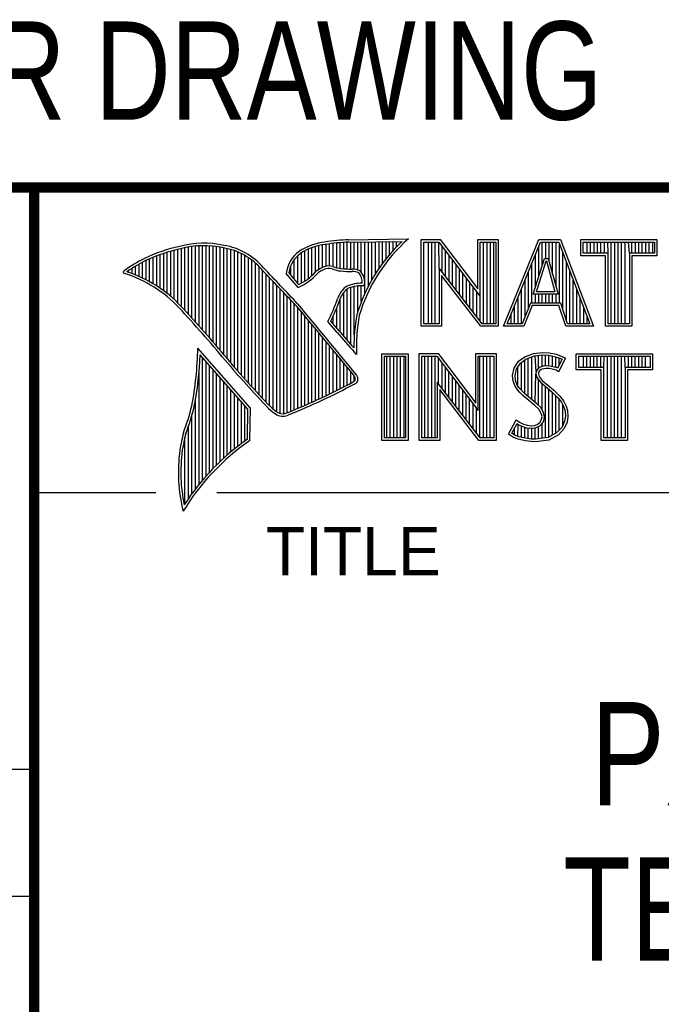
# Model space of a CAD drawing. Header units: inches. Extents: x 0 to 22, y 0 to 17.
# Tile 12 of 29: x 16.3 to 17.6, y 1.4 to 3.3. Entities that reach past the tile are written whole.
import ezdxf

# ---------------------------------------------------------------- set-up
doc = ezdxf.new("R2010")
doc.units = ezdxf.units.IN
doc.header["$LTSCALE"] = 1.21
doc.header["$MEASUREMENT"] = 0
doc.layers.get('0').update_dxf_attribs({"linetype": 'CONTINUOUS'})
doc.layers.add('NOTE', color=7, linetype='CONTINUOUS')
doc.styles.get("Standard").update_dxf_attribs({"font": 'txt', "width": 0.8})
doc.styles.add('TEXTSTYLE_2', font='txt')

msp = doc.modelspace()

# ---------------------------------------------------------------- linework, layer by layer
at = {"color": 2, "linetype": 'CONTINUOUS'}
for p, q in [((16.3737, 2.9596), (21.5037, 2.9596)), ((16.3737, 2.9596), (16.3737, 1.2496)), ((16.375, 2.96), (21.5, 2.96)), ((16.9838, 2.8589), (17.0997, 2.8607)), ((17.1243, 2.8592), (17.1609, 2.8592)), ((17.1243, 2.6915), (17.1243, 2.8592)), ((17.1609, 2.8592), (17.2334, 2.7636)), ((17.2334, 2.8592), (17.2732, 2.8592)), ((17.2334, 2.7636), (17.2334, 2.8592)), ((17.2732, 2.8592), (17.2732, 2.6915)), ((17.2831, 2.6915), (17.3516, 2.8591)), ((17.3516, 2.8591), (17.3938, 2.8591)), ((17.3938, 2.8591), (17.4574, 2.6915)), ((17.4327, 2.8591), (17.5802, 2.8591)), ((17.4327, 2.8278), (17.4327, 2.8591)), ((17.5802, 2.8591), (17.5802, 2.8278)), ((16.6465, 2.7431), (16.6465, 2.8386)), ((16.6533, 2.7366), (16.6533, 2.8403)), ((16.6602, 2.7295), (16.6602, 2.8419)), ((16.667, 2.7221), (16.667, 2.8435)), ((16.6738, 2.7146), (16.6738, 2.8449)), ((16.6806, 2.707), (16.6806, 2.8459)), ((16.6875, 2.6995), (16.6875, 2.8467)), ((16.6943, 2.6918), (16.6943, 2.8472)), ((16.7011, 2.6841), (16.7011, 2.8474)), ((16.708, 2.6764), (16.708, 2.8474)), ((16.7148, 2.6685), (16.7148, 2.847)), ((16.7216, 2.6607), (16.7216, 2.8465)), ((16.7284, 2.6527), (16.7284, 2.8456)), ((16.7353, 2.6447), (16.7353, 2.8445)), ((16.7421, 2.6366), (16.7421, 2.8431)), ((16.7489, 2.6285), (16.7489, 2.8417)), ((16.7557, 2.6204), (16.7557, 2.84)), ((16.7626, 2.6125), (16.7626, 2.8378)), ((16.9059, 2.7837), (16.9059, 2.8408)), ((16.9128, 2.7896), (16.9128, 2.8436)), ((16.9196, 2.7966), (16.9196, 2.8459)), ((16.9264, 2.8018), (16.9264, 2.8477)), ((16.9332, 2.8053), (16.9332, 2.849)), ((16.9401, 2.8077), (16.9401, 2.8499)), ((16.9469, 2.8082), (16.9469, 2.8509)), ((16.9537, 2.8069), (16.9537, 2.8518)), ((16.9606, 2.8048), (16.9606, 2.8525)), ((16.9674, 2.8034), (16.9674, 2.8531)), ((16.9742, 2.8027), (16.9742, 2.8536)), ((16.981, 2.8023), (16.981, 2.854)), ((16.9839, 2.8541), (17.087, 2.8557)), ((16.9879, 2.802), (16.9879, 2.8542)), ((16.9947, 2.8019), (16.9947, 2.8543)), ((17.0015, 2.8005), (17.0015, 2.8544)), ((17.0083, 2.7963), (17.0083, 2.8545)), ((17.0152, 2.755), (17.0152, 2.8546)), ((17.022, 2.7691), (17.022, 2.8547)), ((17.0288, 2.7817), (17.0288, 2.8548)), ((17.0357, 2.7931), (17.0357, 2.8549)), ((17.0425, 2.8035), (17.0425, 2.855)), ((17.0493, 2.8131), (17.0493, 2.8551)), ((17.0561, 2.822), (17.0561, 2.8552)), ((17.063, 2.8303), (17.063, 2.8553)), ((17.0698, 2.8381), (17.0698, 2.8554)), ((17.0766, 2.8454), (17.0766, 2.8555)), ((17.1291, 2.8543), (17.1585, 2.8543)), ((17.1291, 2.6963), (17.1291, 2.8543)), ((17.1381, 2.6963), (17.1381, 2.8543)), ((17.1447, 2.6963), (17.1447, 2.8543)), ((17.1514, 2.6963), (17.1514, 2.8543)), ((17.1589, 2.8042), (17.1581, 2.8543)), ((17.1585, 2.8543), (17.2383, 2.7492)), ((17.1648, 2.7965), (17.1648, 2.8461)), ((17.2383, 2.8543), (17.2684, 2.8543)), ((17.2383, 2.7492), (17.2383, 2.8543)), ((17.2449, 2.6963), (17.2449, 2.8543)), ((17.2515, 2.6963), (17.2515, 2.8543)), ((17.2582, 2.6963), (17.2582, 2.8543)), ((17.2649, 2.6963), (17.2649, 2.8543)), ((17.2684, 2.8543), (17.2684, 2.6963)), ((17.2903, 2.6964), (17.3548, 2.8542)), ((17.3517, 2.7882), (17.3517, 2.8465)), ((17.3548, 2.8542), (17.3905, 2.8542)), ((17.3583, 2.8098), (17.3583, 2.8542)), ((17.365, 2.8228), (17.365, 2.8542)), ((17.3717, 2.817), (17.3717, 2.8542)), ((17.3784, 2.7925), (17.3784, 2.8542)), ((17.385, 2.7679), (17.385, 2.8542)), ((17.3905, 2.8542), (17.4504, 2.6964)), ((17.3917, 2.7364), (17.3917, 2.851)), ((17.4375, 2.8542), (17.5753, 2.8542)), ((17.4375, 2.8327), (17.4375, 2.8542)), ((17.4451, 2.8327), (17.4451, 2.8542)), ((17.4518, 2.8327), (17.4518, 2.8542)), ((17.4585, 2.8327), (17.4585, 2.8542)), ((17.4652, 2.8327), (17.4652, 2.8542)), ((17.4718, 2.8327), (17.4718, 2.8542)), ((17.4785, 2.8327), (17.4785, 2.8542)), ((17.4859, 2.8327), (17.4852, 2.8542)), ((17.4919, 2.6964), (17.4919, 2.8542)), ((17.4985, 2.6964), (17.4985, 2.8542)), ((17.5052, 2.6964), (17.5052, 2.8542)), ((17.5119, 2.6964), (17.5119, 2.8542)), ((17.5186, 2.6964), (17.5186, 2.8542)), ((17.5269, 2.8327), (17.5252, 2.8542)), ((17.5319, 2.8327), (17.5319, 2.8542)), ((17.5386, 2.8327), (17.5386, 2.8542)), ((17.5453, 2.8327), (17.5453, 2.8542)), ((17.5519, 2.8327), (17.5519, 2.8542)), ((17.5586, 2.8327), (17.5586, 2.8542)), ((17.5653, 2.8327), (17.5653, 2.8542)), ((17.572, 2.8327), (17.572, 2.8542)), ((17.5753, 2.8542), (17.5753, 2.8327)), ((16.5919, 2.7815), (16.5919, 2.819)), ((16.5987, 2.7778), (16.5987, 2.8221)), ((16.6055, 2.7738), (16.6055, 2.8249)), ((16.6124, 2.7696), (16.6124, 2.8276)), ((16.6192, 2.765), (16.6192, 2.8301)), ((16.626, 2.7601), (16.626, 2.8325)), ((16.6329, 2.7549), (16.6329, 2.8347)), ((16.6397, 2.7492), (16.6397, 2.8367)), ((16.7694, 2.6046), (16.7694, 2.8352)), ((16.7762, 2.5968), (16.7762, 2.8321)), ((16.7831, 2.5891), (16.7831, 2.8284)), ((16.7899, 2.5815), (16.7899, 2.8242)), ((16.7967, 2.5739), (16.7967, 2.8193)), ((16.8786, 2.783), (16.8786, 2.8206)), ((16.8855, 2.7749), (16.8855, 2.8281)), ((16.8923, 2.7747), (16.8923, 2.8335)), ((16.8991, 2.7788), (16.8991, 2.8375)), ((17.1714, 2.7879), (17.1714, 2.8373)), ((17.1781, 2.7792), (17.1781, 2.8285)), ((17.1848, 2.7705), (17.1848, 2.8197)), ((17.3409, 2.7533), (17.3624, 2.8228)), ((17.345, 2.7666), (17.345, 2.8302)), ((17.3624, 2.8228), (17.3701, 2.8228)), ((17.3701, 2.8228), (17.389, 2.7533)), ((17.3984, 2.7232), (17.3984, 2.8334)), ((17.481, 2.8278), (17.4327, 2.8278)), ((17.4859, 2.8327), (17.4375, 2.8327)), ((17.481, 2.6915), (17.481, 2.8278)), ((17.4859, 2.6964), (17.4859, 2.8327)), ((17.5753, 2.8327), (17.5269, 2.8327)), ((17.5269, 2.8327), (17.5269, 2.6964)), ((17.5802, 2.8278), (17.5318, 2.8278)), ((17.5318, 2.8278), (17.5318, 2.6915)), ((16.5646, 2.7936), (16.5646, 2.8033)), ((16.5714, 2.7909), (16.5714, 2.8075)), ((16.5782, 2.788), (16.5782, 2.8116)), ((16.5851, 2.7849), (16.5851, 2.8154)), ((16.8035, 2.5665), (16.8035, 2.8136)), ((16.8104, 2.5591), (16.8104, 2.807)), ((16.8718, 2.791), (16.8718, 2.8085)), ((17.2418, 2.6963), (17.1589, 2.8042)), ((17.1589, 2.8042), (17.1589, 2.6963)), ((17.1915, 2.7618), (17.1915, 2.8109)), ((17.1981, 2.7531), (17.1981, 2.8021)), ((17.3383, 2.7364), (17.3383, 2.8138)), ((17.3475, 2.7581), (17.3659, 2.8179)), ((17.3659, 2.8179), (17.3664, 2.8179)), ((17.3664, 2.8179), (17.3827, 2.7581)), ((17.4051, 2.7034), (17.4051, 2.8158)), ((16.5578, 2.796), (16.5578, 2.7989)), ((16.8172, 2.5519), (16.8172, 2.7996)), ((16.824, 2.5447), (16.824, 2.7924)), ((16.8308, 2.5375), (16.8308, 2.7853)), ((16.8864, 2.7664), (16.8632, 2.7937)), ((16.8877, 2.7723), (16.8682, 2.7952)), ((17.2395, 2.6915), (17.1637, 2.7899)), ((17.1637, 2.7899), (17.1637, 2.6915)), ((17.2048, 2.7445), (17.2048, 2.7933)), ((17.2115, 2.7358), (17.2115, 2.7845)), ((17.325, 2.7101), (17.325, 2.7812)), ((17.3316, 2.7267), (17.3316, 2.7975)), ((17.4118, 2.6964), (17.4118, 2.7982)), ((16.8377, 2.5314), (16.8377, 2.7781)), ((16.8445, 2.5262), (16.8445, 2.7709)), ((16.8513, 2.523), (16.8513, 2.7637)), ((16.981, 2.664), (16.981, 2.7634)), ((16.9879, 2.6563), (16.9879, 2.7665)), ((16.9947, 2.6748), (16.9947, 2.7683)), ((17.0015, 2.7195), (17.0015, 2.7694)), ((17.0083, 2.7388), (17.0083, 2.7698)), ((17.2182, 2.7271), (17.2182, 2.7757)), ((17.2248, 2.7184), (17.2248, 2.7669)), ((17.3183, 2.6964), (17.3183, 2.7648)), ((17.4184, 2.6964), (17.4184, 2.7806)), ((17.4251, 2.6964), (17.4251, 2.763)), ((16.8581, 2.5224), (16.8581, 2.7565)), ((16.865, 2.5241), (16.865, 2.7493)), ((16.9674, 2.6802), (16.9674, 2.7444)), ((16.9742, 2.672), (16.9742, 2.7568)), ((17.2315, 2.7098), (17.2315, 2.7581)), ((17.2382, 2.7011), (17.2383, 2.7492)), ((17.3116, 2.6964), (17.3116, 2.7485)), ((17.389, 2.7533), (17.3409, 2.7533)), ((17.345, 2.7364), (17.345, 2.7533)), ((17.3827, 2.7581), (17.3475, 2.7581)), ((17.3517, 2.7364), (17.3517, 2.7533)), ((17.3583, 2.7364), (17.3583, 2.7533)), ((17.365, 2.7364), (17.365, 2.7533)), ((17.3717, 2.7364), (17.3717, 2.7533)), ((17.3784, 2.7364), (17.3784, 2.7533)), ((17.385, 2.7364), (17.385, 2.7533)), ((17.4318, 2.6964), (17.4318, 2.7455)), ((16.8718, 2.527), (16.8718, 2.7421)), ((16.8786, 2.5298), (16.8786, 2.7348)), ((16.8855, 2.5327), (16.8855, 2.727)), ((16.9606, 2.6882), (16.9606, 2.7266)), ((17.3049, 2.6964), (17.3049, 2.7322)), ((17.3356, 2.7364), (17.3195, 2.6964)), ((17.3388, 2.7316), (17.3228, 2.6915)), ((17.394, 2.7364), (17.3356, 2.7364)), ((17.3905, 2.7316), (17.3388, 2.7316)), ((17.4039, 2.6915), (17.3905, 2.7316)), ((17.4074, 2.6964), (17.394, 2.7364)), ((17.4385, 2.6964), (17.4385, 2.7279)), ((16.8923, 2.5356), (16.8923, 2.7187)), ((16.8991, 2.5385), (16.8991, 2.7104)), ((16.9537, 2.696), (16.9537, 2.7109)), ((17.2983, 2.6964), (17.2983, 2.7158)), ((17.4451, 2.6964), (17.4451, 2.7103)), ((16.9059, 2.5415), (16.9059, 2.7022)), ((16.9128, 2.5446), (16.9128, 2.6939)), ((16.9196, 2.5477), (16.9196, 2.6856)), ((16.9616, 2.6797), (16.9434, 2.7005)), ((16.9653, 2.6828), (16.9492, 2.7013)), ((17.1637, 2.6915), (17.1243, 2.6915)), ((17.1589, 2.6963), (17.1291, 2.6963)), ((17.2732, 2.6915), (17.2395, 2.6915)), ((17.2684, 2.6963), (17.2418, 2.6963)), ((17.3228, 2.6915), (17.2831, 2.6915)), ((17.3195, 2.6964), (17.2903, 2.6964)), ((17.4574, 2.6915), (17.4039, 2.6915)), ((17.4504, 2.6964), (17.4074, 2.6964)), ((17.5318, 2.6915), (17.481, 2.6915)), ((17.5269, 2.6964), (17.4859, 2.6964)), ((16.9264, 2.5508), (16.9264, 2.6774)), ((16.9332, 2.554), (16.9332, 2.6691)), ((16.7939, 2.533), (16.6919, 2.6489)), ((16.9401, 2.5573), (16.9401, 2.6608)), ((16.9469, 2.5606), (16.9469, 2.6526)), ((16.789, 2.5312), (16.6964, 2.6365)), ((16.7011, 2.3939), (16.7011, 2.6311)), ((16.9537, 2.5639), (16.9537, 2.6443)), ((16.9606, 2.5673), (16.9606, 2.6361)), ((16.999, 2.637), (16.9946, 2.6418)), ((17.0482, 2.6383), (17.0988, 2.6383)), ((17.0482, 2.4708), (17.0482, 2.6383)), ((17.0531, 2.6334), (17.0939, 2.6334)), ((17.0531, 2.4756), (17.0531, 2.6334)), ((17.0577, 2.4756), (17.0577, 2.6334)), ((17.0644, 2.4756), (17.0644, 2.6334)), ((17.071, 2.4756), (17.071, 2.6334)), ((17.0777, 2.4756), (17.0777, 2.6334)), ((17.0844, 2.4756), (17.0844, 2.6334)), ((17.0911, 2.4756), (17.0911, 2.6334)), ((17.0939, 2.6334), (17.0939, 2.4756)), ((17.0988, 2.6383), (17.0988, 2.4708)), ((17.1205, 2.6385), (17.1571, 2.6385)), ((17.1205, 2.4708), (17.1205, 2.6385)), ((17.1253, 2.6336), (17.1547, 2.6336)), ((17.1253, 2.4756), (17.1253, 2.6336)), ((17.1311, 2.4756), (17.1311, 2.6336)), ((17.1378, 2.4756), (17.1378, 2.6336)), ((17.1445, 2.4756), (17.1445, 2.6336)), ((17.1511, 2.4756), (17.1511, 2.6336)), ((17.1547, 2.6336), (17.2345, 2.5284)), ((17.1571, 2.6385), (17.2296, 2.5429)), ((17.1578, 2.5799), (17.1578, 2.6295)), ((17.2296, 2.6385), (17.2694, 2.6385)), ((17.2296, 2.5429), (17.2296, 2.6385)), ((17.2345, 2.6336), (17.2646, 2.6336)), ((17.2345, 2.5284), (17.2345, 2.6336)), ((17.2379, 2.4756), (17.2379, 2.6336)), ((17.2446, 2.4756), (17.2446, 2.6336)), ((17.2513, 2.4756), (17.2513, 2.6336)), ((17.2579, 2.4756), (17.2579, 2.6336)), ((17.2646, 2.6336), (17.2646, 2.4756)), ((17.2694, 2.6385), (17.2694, 2.4708)), ((17.3127, 2.6238), (17.3245, 2.6324)), ((17.3245, 2.6324), (17.3412, 2.639)), ((17.3269, 2.6281), (17.3424, 2.6343)), ((17.3314, 2.5555), (17.3314, 2.6299)), ((17.338, 2.5499), (17.338, 2.6326)), ((17.3412, 2.639), (17.3596, 2.641)), ((17.3424, 2.6343), (17.3597, 2.6362)), ((17.3466, 2.6041), (17.3447, 2.6345)), ((17.3514, 2.6103), (17.3514, 2.6353)), ((17.3581, 2.6135), (17.3581, 2.636)), ((17.3596, 2.641), (17.372, 2.6402)), ((17.3597, 2.6362), (17.3713, 2.6354)), ((17.3647, 2.6146), (17.3647, 2.6358)), ((17.3713, 2.6354), (17.3843, 2.6326)), ((17.3714, 2.6146), (17.3714, 2.6353)), ((17.372, 2.6402), (17.3856, 2.6373)), ((17.3781, 2.6134), (17.3781, 2.6339)), ((17.3843, 2.6326), (17.3921, 2.6299)), ((17.3848, 2.6117), (17.3848, 2.6324)), ((17.3856, 2.6373), (17.3939, 2.6344)), ((17.4031, 2.6301), (17.3899, 2.6036)), ((17.3914, 2.6176), (17.3914, 2.6301)), ((17.3921, 2.6299), (17.3966, 2.6278)), ((17.3939, 2.6344), (17.4031, 2.6301)), ((17.4242, 2.6383), (17.5717, 2.6383)), ((17.4242, 2.607), (17.4242, 2.6383)), ((17.429, 2.6334), (17.5669, 2.6334)), ((17.429, 2.6119), (17.429, 2.6334)), ((17.4382, 2.6119), (17.4382, 2.6334)), ((17.4448, 2.6119), (17.4448, 2.6334)), ((17.4515, 2.6119), (17.4515, 2.6334)), ((17.4582, 2.6119), (17.4582, 2.6334)), ((17.4649, 2.6119), (17.4649, 2.6334)), ((17.4716, 2.6119), (17.4716, 2.6334)), ((17.4774, 2.6119), (17.4782, 2.6334)), ((17.4849, 2.4756), (17.4849, 2.6334)), ((17.4916, 2.4756), (17.4916, 2.6334)), ((17.4983, 2.4756), (17.4983, 2.6334)), ((17.5049, 2.4756), (17.5049, 2.6334)), ((17.5116, 2.4756), (17.5116, 2.6334)), ((17.5185, 2.6119), (17.5183, 2.6334)), ((17.525, 2.6119), (17.525, 2.6334)), ((17.5316, 2.6119), (17.5316, 2.6334)), ((17.5383, 2.6119), (17.5383, 2.6334)), ((17.545, 2.6119), (17.545, 2.6334)), ((17.5517, 2.6119), (17.5517, 2.6334)), ((17.5583, 2.6119), (17.5583, 2.6334)), ((17.5669, 2.6334), (17.5669, 2.6119)), ((17.5717, 2.6383), (17.5717, 2.607)), ((16.708, 2.4018), (16.708, 2.6233)), ((16.7148, 2.4093), (16.7148, 2.6156)), ((16.9674, 2.5708), (16.9674, 2.6278)), ((16.9742, 2.5743), (16.9742, 2.6195)), ((16.981, 2.5778), (16.981, 2.6113)), ((17.1645, 2.5712), (17.1645, 2.6207)), ((17.1712, 2.5625), (17.1712, 2.6119)), ((17.3009, 2.5961), (17.3037, 2.6105)), ((17.3037, 2.6105), (17.3127, 2.6238)), ((17.3083, 2.6086), (17.3162, 2.6204)), ((17.3113, 2.5744), (17.3113, 2.6131)), ((17.3162, 2.6204), (17.3269, 2.6281)), ((17.318, 2.5677), (17.318, 2.6217)), ((17.3247, 2.561), (17.3247, 2.6265)), ((17.3543, 2.6124), (17.3497, 2.609)), ((17.3604, 2.6142), (17.3543, 2.6124)), ((17.3614, 2.6094), (17.3565, 2.6079)), ((17.3664, 2.6148), (17.3604, 2.6142)), ((17.3665, 2.6099), (17.3614, 2.6094)), ((17.3726, 2.6145), (17.3664, 2.6148)), ((17.372, 2.6097), (17.3665, 2.6099)), ((17.3807, 2.6079), (17.372, 2.6097)), ((17.3819, 2.6126), (17.3726, 2.6145)), ((17.3873, 2.6109), (17.3819, 2.6126)), ((17.3879, 2.6106), (17.3873, 2.6109)), ((17.3966, 2.6278), (17.3879, 2.6106)), ((17.4774, 2.6119), (17.429, 2.6119)), ((17.4774, 2.4756), (17.4774, 2.6119)), ((17.5669, 2.6119), (17.5185, 2.6119)), ((17.5185, 2.6119), (17.5185, 2.4756)), ((16.6943, 2.3857), (16.6943, 2.603)), ((16.7216, 2.4165), (16.7216, 2.6078)), ((16.7284, 2.4233), (16.7284, 2.6001)), ((16.7353, 2.4299), (16.7353, 2.5923)), ((16.9879, 2.5814), (16.9879, 2.603)), ((16.9947, 2.5853), (16.9947, 2.5948)), ((17.1778, 2.5539), (17.1778, 2.6031)), ((17.1845, 2.5452), (17.1845, 2.5943)), ((17.302, 2.5852), (17.3009, 2.5961)), ((17.3058, 2.5959), (17.3083, 2.6086)), ((17.3068, 2.5863), (17.3058, 2.5959)), ((17.3447, 2.5443), (17.3461, 2.5993)), ((17.3466, 2.6041), (17.3461, 2.5993)), ((17.3461, 2.5993), (17.3477, 2.5922)), ((17.3497, 2.609), (17.3466, 2.6041)), ((17.3477, 2.5922), (17.3547, 2.5835)), ((17.3513, 2.6025), (17.351, 2.5996)), ((17.351, 2.5996), (17.3521, 2.5944)), ((17.3533, 2.6056), (17.3513, 2.6025)), ((17.3521, 2.5944), (17.3582, 2.5869)), ((17.3565, 2.6079), (17.3533, 2.6056)), ((17.3853, 2.6065), (17.3807, 2.6079)), ((17.3899, 2.6036), (17.3853, 2.6065)), ((17.4726, 2.607), (17.4242, 2.607)), ((17.4726, 2.4708), (17.4726, 2.607)), ((17.5717, 2.607), (17.5233, 2.607)), ((17.5233, 2.607), (17.5233, 2.4708)), ((16.7421, 2.4363), (16.7421, 2.5846)), ((16.7489, 2.4424), (16.7489, 2.5768)), ((17.238, 2.4756), (17.1551, 2.5834)), ((17.1551, 2.5834), (17.1551, 2.4756)), ((17.1912, 2.5365), (17.1912, 2.5855)), ((17.1979, 2.5278), (17.1979, 2.5767)), ((17.3058, 2.5754), (17.302, 2.5852)), ((17.3109, 2.5679), (17.3058, 2.5754)), ((17.3101, 2.5777), (17.3068, 2.5863)), ((17.3147, 2.571), (17.3101, 2.5777)), ((17.3514, 2.5381), (17.3514, 2.5876)), ((17.3547, 2.5835), (17.3771, 2.5649)), ((17.3581, 2.5298), (17.3581, 2.5807)), ((17.3582, 2.5869), (17.3804, 2.5685)), ((17.3647, 2.4755), (17.3647, 2.5752)), ((16.7557, 2.4482), (16.7557, 2.569)), ((16.7626, 2.4538), (16.7626, 2.5613)), ((16.7694, 2.4592), (16.7694, 2.5535)), ((17.2356, 2.4708), (17.1599, 2.5692)), ((17.1599, 2.5692), (17.1599, 2.4708)), ((17.2045, 2.5192), (17.2045, 2.5679)), ((17.2112, 2.5105), (17.2112, 2.5591)), ((17.3153, 2.5636), (17.3109, 2.5679)), ((17.3243, 2.5614), (17.3147, 2.571)), ((17.321, 2.5578), (17.3153, 2.5636)), ((17.3441, 2.5385), (17.321, 2.5578)), ((17.3474, 2.5421), (17.3243, 2.5614)), ((17.3714, 2.4763), (17.3714, 2.5696)), ((17.3771, 2.5649), (17.383, 2.559)), ((17.3781, 2.4808), (17.3781, 2.5639)), ((17.3804, 2.5685), (17.3864, 2.5624)), ((17.383, 2.559), (17.3888, 2.5529)), ((17.3848, 2.4834), (17.3848, 2.5571)), ((17.3864, 2.5624), (17.3925, 2.5561)), ((17.3888, 2.5529), (17.3953, 2.5446)), ((17.3925, 2.5561), (17.3994, 2.5472)), ((16.6875, 2.377), (16.6875, 2.5502)), ((16.7762, 2.4644), (16.7762, 2.5458)), ((16.7831, 2.4694), (16.7831, 2.538)), ((17.2179, 2.5018), (17.2179, 2.5503)), ((17.2246, 2.4931), (17.2246, 2.5415)), ((17.3516, 2.5311), (17.3441, 2.5385)), ((17.3554, 2.5341), (17.3474, 2.5421)), ((17.3604, 2.5261), (17.3554, 2.5341)), ((17.3914, 2.4908), (17.3914, 2.5495)), ((17.3953, 2.5446), (17.4001, 2.535)), ((17.3981, 2.4982), (17.3981, 2.5389)), ((17.3994, 2.5472), (17.4046, 2.5368)), ((17.4001, 2.535), (17.4024, 2.5275)), ((17.4046, 2.5368), (17.4072, 2.5285)), ((16.6806, 2.368), (16.6806, 2.52)), ((16.788, 2.4729), (16.789, 2.5312)), ((16.7927, 2.4704), (16.7939, 2.533)), ((17.2312, 2.4844), (17.2312, 2.5327)), ((17.3559, 2.5241), (17.3516, 2.5311)), ((17.3579, 2.5169), (17.3559, 2.5241)), ((17.3565, 2.5097), (17.3579, 2.5169)), ((17.3629, 2.5171), (17.3604, 2.5261)), ((17.3611, 2.5079), (17.3629, 2.5171)), ((17.4031, 2.5174), (17.4016, 2.5077)), ((17.4024, 2.5275), (17.4031, 2.5174)), ((17.408, 2.5172), (17.4063, 2.5063)), ((17.4072, 2.5285), (17.408, 2.5172)), ((16.6738, 2.3584), (16.6738, 2.4982)), ((17.2931, 2.483), (17.3081, 2.5106)), ((17.2995, 2.4845), (17.3097, 2.5034)), ((17.3081, 2.5106), (17.3144, 2.506)), ((17.3097, 2.5034), (17.3119, 2.5018)), ((17.3113, 2.478), (17.3119, 2.5018)), ((17.3119, 2.5018), (17.3189, 2.4983)), ((17.3144, 2.506), (17.3207, 2.5028)), ((17.318, 2.4765), (17.318, 2.4986)), ((17.3189, 2.4983), (17.328, 2.4952)), ((17.3207, 2.5028), (17.3291, 2.5)), ((17.3247, 2.475), (17.3247, 2.4963)), ((17.328, 2.4952), (17.3365, 2.4942)), ((17.3291, 2.5), (17.3366, 2.4991)), ((17.3366, 2.4991), (17.3435, 2.4997)), ((17.3435, 2.4997), (17.3487, 2.5017)), ((17.3446, 2.4949), (17.351, 2.4974)), ((17.3487, 2.5017), (17.3536, 2.5051)), ((17.351, 2.4974), (17.3572, 2.5017)), ((17.3514, 2.4737), (17.3514, 2.4975)), ((17.3536, 2.5051), (17.3565, 2.5097)), ((17.3572, 2.5017), (17.3611, 2.5079)), ((17.3581, 2.4746), (17.3581, 2.5024)), ((17.3967, 2.4966), (17.3868, 2.4857)), ((17.4016, 2.5077), (17.3967, 2.4966)), ((17.4063, 2.5063), (17.4008, 2.4939)), ((16.667, 2.3482), (16.667, 2.477)), ((17.3026, 2.4766), (17.2931, 2.483)), ((17.3049, 2.4809), (17.2995, 2.4845)), ((17.3118, 2.4729), (17.3026, 2.4766)), ((17.3047, 2.481), (17.3047, 2.4941)), ((17.3132, 2.4775), (17.3049, 2.4809)), ((17.3262, 2.4748), (17.3132, 2.4775)), ((17.3314, 2.474), (17.3314, 2.4948)), ((17.3365, 2.4942), (17.3446, 2.4949)), ((17.338, 2.473), (17.338, 2.494)), ((17.3447, 2.4728), (17.3447, 2.4949)), ((17.3699, 2.4761), (17.345, 2.4729)), ((17.3868, 2.4857), (17.3699, 2.4761)), ((17.3899, 2.4818), (17.3714, 2.4714)), ((17.4008, 2.4939), (17.3899, 2.4818)), ((17.0988, 2.4708), (17.0482, 2.4708)), ((17.0939, 2.4756), (17.0531, 2.4756)), ((17.1599, 2.4708), (17.1205, 2.4708)), ((17.1551, 2.4756), (17.1253, 2.4756)), ((17.2694, 2.4708), (17.2356, 2.4708)), ((17.2646, 2.4756), (17.238, 2.4756)), ((17.3254, 2.47), (17.3118, 2.4729)), ((17.3369, 2.4683), (17.3254, 2.47)), ((17.3373, 2.4731), (17.3262, 2.4748)), ((17.3452, 2.468), (17.3369, 2.4683)), ((17.345, 2.4729), (17.3373, 2.4731)), ((17.3714, 2.4714), (17.3452, 2.468)), ((17.5233, 2.4708), (17.4726, 2.4708)), ((17.5185, 2.4756), (17.4774, 2.4756)), ((16.375, 2.37), (16.6109, 2.37)), ((16.7288, 2.37), (21.5, 2.37)), ((13.61, 1.835), (16.375, 1.835)), ((16.375, 1.5888), (13.61, 1.5888))]:
    msp.add_line(p, q, dxfattribs=at)
at = {"color": 7, "linetype": 'CONTINUOUS', "const_width": 0.02}
for points in [[(13.6, 2.9595), (21.5, 2.96)], [(16.375, 2.96), (16.375, 0.5)]]:
    msp.add_lwpolyline(points, dxfattribs=at)
at = {"color": 2, "linetype": 'CONTINUOUS'}
for centre, radius, start, end in [((17.0005, 2.4511), 0.4082, 92.3475, 98.8367), ((17.308, 2.6221), 0.3168, 131.1193, 163.4132), ((16.7315, 2.5144), 0.3399, 102.6162, 114.8514), ((16.7315, 2.5144), 0.3351, 102.5989, 114.8296), ((16.7034, 2.6747), 0.1775, 77.2819, 105.0682), ((16.7034, 2.6747), 0.1727, 77.2314, 105.1003), ((16.7222, 2.7226), 0.1221, 40.1653, 80.8429), ((16.7222, 2.7226), 0.1269, 40.2333, 80.7735), ((16.9502, 2.7423), 0.1128, 96.3009, 123.1685), ((16.9502, 2.7423), 0.108, 96.2443, 123.1259), ((17.0005, 2.4511), 0.4034, 92.3569, 98.8525), ((17.308, 2.6221), 0.3216, 133.4014, 163.4571), ((16.7759, 2.4698), 0.3996, 117.9347, 124.5691), ((16.923, 2.7875), 0.0602, 125.032, 174.0466), ((16.923, 2.7875), 0.0554, 125.1142, 171.9572), ((16.7759, 2.4698), 0.3948, 117.954, 124.0374), ((9.1994, -4.4938), 10.5463, 43.2461, 43.76704), ((9.199, -4.4944), 10.5518, 43.24607, 43.76701), ((16.9517, 2.7612), 0.0478, 112.9196, 132.2699), ((16.9517, 2.7612), 0.043, 112.6662, 131.9321), ((16.9455, 2.7813), 0.0269, 72.6128, 117.3853), ((16.9455, 2.7813), 0.0221, 72.9381, 117.8635), ((16.977, 2.8697), 0.0718, 249.5515, 263.1636), ((16.977, 2.8697), 0.067, 249.4455, 263.1373), ((16.9944, 3.0501), 0.2482, 264.1189, 269.068), ((16.9917, 2.7681), 0.0339, 64.4685, 92.2537), ((16.5507, 2.7963), 0.00298, 121.3543, 265.8048), ((16.4773, 2.5601), 0.2445, 43.1672, 72.5708), ((16.4772, 2.5601), 0.2493, 43.1664, 71.8497), ((16.8429, 2.8642), 0.107, 293.9928, 318.4439), ((16.8429, 2.8642), 0.1022, 295.9966, 318.5916), ((16.9944, 3.0501), 0.253, 264.1107, 269.1006), ((16.9917, 2.7681), 0.0291, 66.3231, 92.5053), ((16.9825, 2.7769), 0.0275, 355.2987, 40.4494), ((16.9825, 2.7769), 0.0323, 347.1178, 42.4037), ((17.0047, 2.732), 0.0441, 122.6948, 163.4996), ((17.0047, 2.732), 0.0393, 123.3496, 163.7165), ((17.0094, 2.698), 0.0767, 89.6565, 111.8738), ((17.0094, 2.698), 0.0719, 86.3769, 111.5054), ((16.5488, 2.8964), 0.4406, 333.6063, 339.8409), ((16.5488, 2.8963), 0.4454, 334.022, 339.8635), ((14.6645, 0.8858), 2.7122, 39.9143, 42.7655), ((14.6639, 0.8852), 2.7178, 39.9159, 42.7668), ((117.205, 85.4976), 130.0576, 219.522219, 219.6006), ((117.1292, 85.4341), 129.954, 219.521832, 219.600442), ((17.3248, 2.6518), 0.3309, 169.2392, 180.3763), ((17.3248, 2.6518), 0.3261, 169.2807, 182.6075), ((17.5234, 3.1364), 0.724, 219.1087, 223.0885), ((17.5234, 3.1364), 0.7192, 219.1032, 222.5932), ((16.0461, 2.6599), 0.6459, 349.0852, 359.0204), ((16.0461, 2.6599), 0.6507, 349.0758, 357.94), ((18.1343, 3.7937), 1.8102, 220.042, 224.0069), ((18.1342, 3.7937), 1.815, 220.0434, 224.0127), ((16.9709, 2.5786), 0.0288, 26.3697, 33.9), ((16.9687, 2.5899), 0.028, 353.6797, 3.043), ((16.9709, 2.5786), 0.0336, 24.6866, 34.3242), ((16.9687, 2.5899), 0.0328, 350.4758, 4.7759), ((16.3916, 3.7016), 1.269, 291.9871, 298.2491), ((16.3917, 3.7016), 1.2737, 291.9984, 298.2504), ((16.98, 2.6057), 0.0252, 299.2501, 311.2614), ((16.98, 2.6057), 0.03, 299.1847, 314.8198), ((16.2632, 2.6388), 0.4292, 339.0712, 346.3669), ((16.2632, 2.6388), 0.434, 339.1085, 346.381), ((16.9079, 2.6176), 0.1112, 227.1627, 236.7917), ((16.9079, 2.6176), 0.116, 227.0911, 236.9191), ((16.8565, 2.5437), 0.0261, 242.8484, 298.0511), ((16.8565, 2.5437), 0.0213, 243.4913, 298.7009), ((17.0658, 2.3848), 0.4141, 165.9359, 170.6858), ((17.0658, 2.3848), 0.4093, 165.9761, 170.6762), ((17.0508, 2.0969), 0.454, 124.6428, 148.5563), ((17.0508, 2.0969), 0.4588, 124.9509, 147.098), ((16.9723, 2.4095), 0.318, 172.3562, 193.7958), ((16.9723, 2.4095), 0.3132, 172.3688, 191.6866)]:
    msp.add_arc(centre, radius, start, end, dxfattribs=at)

# ---------------------------------------------------------------- texts
at = {"color": 7, "linetype": 'CONTINUOUS', "insert": (16.3742, 3.2811), "char_height": 0.19, "width": 2.432, "attachment_point": 2, "line_spacing_factor": 0.9}
msp.add_mtext('CUSTOMER DRAWING', dxfattribs=at)
at = {"color": 2, "linetype": 'CONTINUOUS', "insert": (16.8235, 2.303), "char_height": 0.093, "width": 0.465, "attachment_point": 1, "line_spacing_factor": 0.9, "style": 'TEXTSTYLE_2'}
msp.add_mtext('TITLE', dxfattribs=at)
at = {"layer": 'NOTE', "color": 7, "linetype": 'CONTINUOUS', "insert": (18.9387, 1.9646), "char_height": 0.2, "width": 4.16, "attachment_point": 2, "line_spacing_factor": 0.9}
msp.add_mtext('PXIE SIGNAL CONDITIONING \\PTERMINAL BLOCK, NI TB-4339', dxfattribs=at)

doc.saveas('drawing.dxf')
